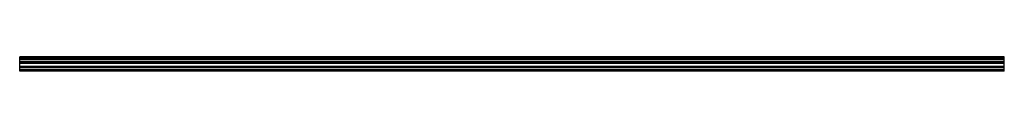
# Model space of a CAD drawing. Header units: millimetres. Extents: x 0 to 2500, y -17 to 20.
import ezdxf

# ---------------------------------------------------------------- set-up
doc = ezdxf.new("R2010")
doc.units = ezdxf.units.MM
doc.header["$LTSCALE"] = 10
doc.linetypes.add('ALLCAD_Strich', pattern=[0.2, 0.15, -0.05])
doc.layers.add('BESCH_KONT_sich_schn_grun_2d', color=10, linetype='Continuous')

msp = doc.modelspace()

# ---------------------------------------------------------------- linework, layer by layer
at = {"layer": 'BESCH_KONT_sich_schn_grun_2d', "linetype": 'ALLCAD_Strich'}
for p, q in [((2500, 20, -33), (0, 20, -33)), ((0, -15.5, -33), (0, 20, -33)), ((0, 20, -33), (0, 20, -33)), ((0, 20, -33), (0, 20, -33)), ((0, 20, -33), (0, 20, -33)), ((0, 20, -33), (0, 20, -33)), ((0, 20, -33), (0, 20, -33)), ((0, 20, -33), (0, 20, -33)), ((0, 20, -33), (0, 20, -33)), ((0, 20, -33), (0, 20, -33)), ((0, 20, -33), (0, 20, -33)), ((0, 20, -33), (0, 20, -33)), ((0, 20, -33), (0, 20, -33)), ((0, 20, -33), (0, 20, -33)), ((0, 20, -33), (0, 20, -33)), ((0, 20, -33), (0, 20, -33)), ((0, 20, -33), (0, 20, -33)), ((0, 20, -33), (0, 20, -33)), ((0, 20, -33), (0, 20, -33)), ((0, 20, -33), (0, 20, -33)), ((0, 20, -33), (0, 20, -33)), ((0, 20, -33), (0, 20, -33)), ((0, 20, -33), (0, 20, -33)), ((0, 20, -33), (0, 20, -33)), ((0, 20, -33), (0, 20, -33)), ((2500, 17, -33), (0, 17, -33)), ((2500, 14.5, -33), (0, 14.5, -33)), ((2500, 12.9, -33), (0, 12.9, -33)), ((2500, 7.5, -33), (0, 7.5, -33)), ((0, 6, -33), (2500, 6, -33)), ((2500, 5.5, -33), (0, 5.5, -33)), ((0, 4.5, -33), (2500, 4.5, -33)), ((0, 4, -33), (2500, 4, -33)), ((2500, -15.5, -33), (2500, 20, -33)), ((0, -4, -33), (2500, -4, -33)), ((2500, -4.5, -33), (0, -4.5, -33)), ((0, -5.5, -33), (2500, -5.5, -33)), ((0, -6, -33), (2500, -6, -33)), ((0, -7.5, -33), (2500, -7.5, -33)), ((2500, -12.9, -33), (0, -12.9, -33)), ((2500, -14.5, -33), (0, -14.5, -33)), ((2500, -15.5, -33), (0, -15.5, -33)), ((0, -16.5, -33), (0, -15.5, -33)), ((2500, -16.5, -33), (0, -16.5, -33)), ((0, -17, -33), (0, -16.5, -33)), ((2500, -17, -33), (0, -17, -33)), ((2500, -16.5, -33), (2500, -15.5, -33)), ((2500, -17, -33), (2500, -16.5, -33))]:
    msp.add_line(p, q, dxfattribs=at)
for radius, start, end in [(0.00217, 270, 0), (0.00217, 360, 90), (0.00093, 360, 90), (0.00093, 270, 0), (0.00271, 180, 270), (0.00271, 270, 0), (0.00271, 0, 90), (0.00271, 90, 180), (0.00271, 180, 270), (0.00271, 270, 0), (0.00271, 0, 90), (0.00116, 270, 360), (0.00116, 0, 90), (0.00116, 180, 270), (0.00116, 90, 180), (0.00271, 90, 180), (0.00116, 270, 360), (0.00116, 0, 90), (0.00116, 180, 270), (0.00116, 90, 180)]:
    msp.add_arc((0, 20, -33), radius, start, end, dxfattribs=at)

doc.saveas('drawing.dxf')
